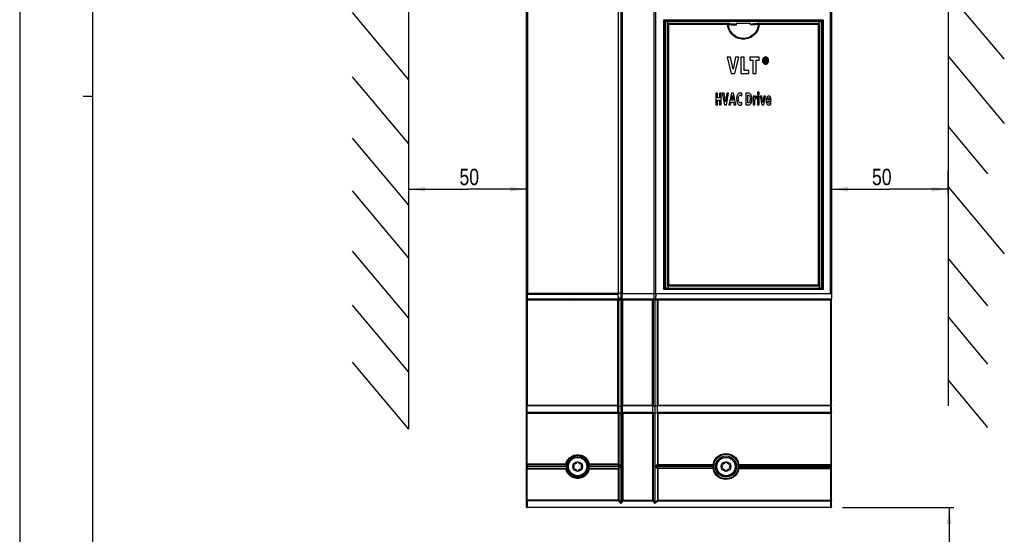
# Model space of a CAD drawing. Extents: x 0 to 841, y 0 to 594.
# Tile 2 of 31: x 0 to 210, y 204 to 313. Entities that reach past the tile are written whole.
import ezdxf

# ---------------------------------------------------------------- set-up
doc = ezdxf.new("R2010")
doc.units = 0
doc.header["$LTSCALE"] = 46.255
doc.layers.get('0').update_dxf_attribs({"linetype": 'CONTINUOUS'})
doc.styles.get("Standard").update_dxf_attribs({"font": 'txt', "width": 0.8})
doc.dimstyles.get("Standard").update_dxf_attribs({"dimtxt": 2.5, "dimasz": 2.5, "dimexe": 1.25, "dimexo": 0.625, "dimtad": 1, "dimcen": 2.5, "dimazin": 3, "dimtfac": 1, "dimtmove": 0, "dimatfit": 3})

# ---------------------------------------------------------------- blocks, each defined once
blk = doc.blocks.new('_FILLED')
at = {"color": 0, "linetype": 'BYBLOCK'}
blk.add_solid([(0, 0), (-1, 0.143), (-1, -0.143)], dxfattribs=at)
blk = doc.blocks.new('*D1')
at = {"color": 2, "linetype": 'CONTINUOUS'}
for p, q in [((175.37, 209.37), (199.1, 209.37)), ((198.1, 209.37), (198.1, 184.41)), ((198.1, 159.45), (198.1, 184.41)), ((192.41, 159.45), (199.1, 159.45))]:
    blk.add_line(p, q, dxfattribs=at)
at = {"color": 2, "linetype": 'CONTINUOUS', "xscale": 3.5, "yscale": 3.5, "zscale": 3.5}
for p, rotation in [((198.1, 209.37), 90), ((198.1, 159.45), 270)]:
    blk.add_blockref('_FILLED', p, dxfattribs=dict(at, rotation=rotation))
at = {"color": 5, "linetype": 'CONTINUOUS', "width": 0.8}
for s, p in [('AIR SPACE INLET', (202.47, 164.09)), ('100', (197.22, 186.49)), ('MIN ', (197.22, 175.29))]:
    blk.add_text(s, height=3.5, rotation=90, dxfattribs=at).set_placement(p)
blk = doc.blocks.new('*D2')
at = {"color": 2, "linetype": 'CONTINUOUS'}
for p, q in [((82.94, 276.2), (82.94, 280.68)), ((82.94, 277.2), (95.49, 277.2)), ((108.03, 277.2), (95.49, 277.2)), ((108.03, 278.9), (108.03, 276.2))]:
    blk.add_line(p, q, dxfattribs=at)
at = {"color": 2, "linetype": 'CONTINUOUS', "xscale": 3.5, "yscale": 3.5, "zscale": 3.5, "rotation": 180}
blk.add_blockref('_FILLED', (82.94, 277.2), dxfattribs=at)
at = {"color": 2, "linetype": 'CONTINUOUS', "xscale": 3.5, "yscale": 3.5, "zscale": 3.5}
blk.add_blockref('_FILLED', (108.03, 277.2), dxfattribs=at)
at = {"color": 5, "linetype": 'CONTINUOUS', "width": 0.8}
blk.add_text('50', height=3.5, dxfattribs=at).set_placement((93.73, 278.07))
blk = doc.blocks.new('*D3')
at = {"color": 2, "linetype": 'CONTINUOUS'}
for p, q in [((197.84, 281.19), (197.84, 276.2)), ((173.03, 277.71), (173.03, 276.2)), ((173.03, 277.2), (185.44, 277.2)), ((197.84, 277.2), (185.44, 277.2))]:
    blk.add_line(p, q, dxfattribs=at)
at = {"color": 2, "linetype": 'CONTINUOUS', "xscale": 3.5, "yscale": 3.5, "zscale": 3.5, "rotation": 180}
blk.add_blockref('_FILLED', (173.03, 277.2), dxfattribs=at)
at = {"color": 2, "linetype": 'CONTINUOUS', "xscale": 3.5, "yscale": 3.5, "zscale": 3.5}
blk.add_blockref('_FILLED', (197.84, 277.2), dxfattribs=at)
at = {"color": 5, "linetype": 'CONTINUOUS', "width": 0.8}
blk.add_text('50', height=3.5, dxfattribs=at).set_placement((181.65, 278.07))

msp = doc.modelspace()

# ---------------------------------------------------------------- linework, layer by layer
at = {"color": 7, "linetype": 'CONTINUOUS'}
for p, q in [((0, 594), (0, 0)), ((15.5, 583.5), (15.5, 10.5)), ((197.842, 379.982), (197.842, 231.069)), ((108.03, 209.516), (108.03, 377.866)), ((127.62, 255.046), (127.62, 377.866)), ((128.126, 377.866), (128.126, 253.866)), ((128.439, 254.916), (128.439, 377.866)), ((135.23, 253.866), (135.23, 377.866)), ((135.554, 254.916), (135.554, 377.866)), ((135.583, 254.916), (135.583, 377.866)), ((173.03, 377.866), (173.03, 254.23)), ((82.941, 226.076), (82.941, 374.988)), ((197.842, 319.182), (209.842, 304.881)), ((82.941, 300.532), (70.941, 314.833)), ((137.736, 256.282), (137.736, 312.809)), ((170.676, 312.959), (137.885, 312.959)), ((170.824, 312.809), (170.824, 256.282)), ((138.09, 312.429), (138.08, 312.373)), ((138.08, 312.373), (138.08, 256.719)), ((150.89, 312.524), (138.23, 312.524)), ((150.89, 312.524), (150.912, 312.523)), ((151.39, 312.491), (150.909, 312.523)), ((152.697, 312.547), (155.767, 312.547)), ((157.573, 312.524), (157.552, 312.523)), ((170.33, 312.524), (157.573, 312.524)), ((170.33, 312.524), (170.331, 312.524)), ((170.481, 256.719), (170.481, 312.373)), ((151.515, 305.366), (150.765, 305.366)), ((150.765, 305.366), (151.65, 301.866)), ((152.04, 302.811), (151.515, 305.366)), ((152.583, 305.366), (152.04, 302.811)), ((152.401, 301.866), (153.299, 305.366)), ((153.299, 305.366), (152.583, 305.366)), ((153.701, 305.366), (153.701, 301.866)), ((154.396, 305.366), (153.701, 305.366)), ((154.396, 302.495), (154.396, 305.366)), ((155.608, 305.366), (155.608, 304.734)), ((157.599, 305.366), (155.608, 305.366)), ((155.608, 304.734), (156.255, 304.734)), ((156.255, 304.734), (156.255, 301.866)), ((156.95, 301.866), (156.95, 304.734)), ((156.95, 304.734), (157.599, 304.734)), ((157.599, 304.734), (157.599, 305.366)), ((158.705, 305.037), (158.705, 304.205)), ((158.957, 305.037), (158.705, 305.037)), ((158.849, 304.698), (158.849, 304.897)), ((158.849, 304.897), (158.944, 304.897)), ((158.959, 304.698), (158.849, 304.698)), ((158.849, 304.205), (158.849, 304.559)), ((158.849, 304.559), (158.913, 304.559)), ((158.913, 304.559), (159.07, 304.205)), ((159.238, 304.205), (159.06, 304.566)), ((197.842, 305.526), (209.842, 291.225)), ((155.382, 302.495), (154.396, 302.495)), ((155.382, 301.866), (155.382, 302.495)), ((158.705, 304.205), (158.849, 304.205)), ((159.07, 304.205), (159.238, 304.205)), ((82.941, 286.876), (70.941, 301.177)), ((151.65, 301.866), (152.401, 301.866)), ((153.701, 301.866), (155.382, 301.866)), ((156.255, 301.866), (156.95, 301.866)), ((148.381, 297.666), (148.381, 295.166)), ((148.752, 297.666), (148.381, 297.666)), ((148.752, 296.669), (148.752, 297.666)), ((149.142, 296.669), (148.752, 296.669)), ((148.752, 295.166), (148.752, 296.205)), ((148.752, 296.205), (149.142, 296.205)), ((149.142, 297.666), (149.142, 296.669)), ((149.513, 297.666), (149.142, 297.666)), ((149.142, 296.205), (149.142, 295.166)), ((149.513, 295.166), (149.513, 297.666)), ((150.131, 297.666), (149.73, 297.666)), ((149.73, 297.666), (150.203, 295.166)), ((150.411, 295.841), (150.131, 297.666)), ((150.702, 297.666), (150.411, 295.841)), ((150.604, 295.166), (151.084, 297.666)), ((151.084, 297.666), (150.702, 297.666)), ((151.69, 297.666), (151.162, 295.166)), ((152.1, 297.666), (151.69, 297.666)), ((151.699, 296.146), (151.893, 297.186)), ((152.057, 296.146), (151.699, 296.146)), ((151.893, 297.186), (152.057, 296.146)), ((152.61, 295.166), (152.1, 297.666)), ((153.891, 297.099), (153.91, 297.587)), ((155.346, 297.666), (154.783, 297.666)), ((154.783, 297.666), (154.783, 295.166)), ((155.153, 297.228), (155.25, 297.228)), ((155.153, 295.601), (155.153, 297.228)), ((156.644, 297.033), (156.317, 297.033)), ((156.327, 296.642), (156.327, 295.166)), ((156.654, 296.695), (156.644, 297.033)), ((156.684, 295.166), (156.684, 296)), ((157.04, 297.061), (156.988, 297.061)), ((157.04, 296.537), (157.04, 297.061)), ((157.611, 297.853), (157.254, 297.853)), ((157.254, 297.853), (157.254, 297.353)), ((157.254, 297.353), (157.611, 297.353)), ((157.611, 297.033), (157.254, 297.033)), ((157.254, 297.033), (157.254, 295.166)), ((157.611, 297.353), (157.611, 297.853)), ((157.611, 295.166), (157.611, 297.033)), ((158.152, 297.033), (157.778, 297.033)), ((157.778, 297.033), (158.147, 295.166)), ((158.371, 295.699), (158.152, 297.033)), ((158.59, 297.033), (158.371, 295.699)), ((158.571, 295.166), (158.942, 297.033)), ((158.942, 297.033), (158.59, 297.033)), ((159.798, 296.256), (159.426, 296.256)), ((159.426, 295.95), (160.126, 295.95)), ((160.126, 295.95), (160.126, 296.084)), ((148.381, 295.166), (148.752, 295.166)), ((149.142, 295.166), (149.513, 295.166)), ((150.203, 295.166), (150.604, 295.166)), ((151.162, 295.166), (151.521, 295.166)), ((151.521, 295.166), (151.63, 295.724)), ((151.63, 295.724), (152.13, 295.724)), ((152.13, 295.724), (152.228, 295.166)), ((152.228, 295.166), (152.61, 295.166)), ((153.914, 295.211), (153.901, 295.734)), ((154.783, 295.166), (155.299, 295.166)), ((155.272, 295.601), (155.153, 295.601)), ((156.327, 295.166), (156.684, 295.166)), ((157.254, 295.166), (157.611, 295.166)), ((158.147, 295.166), (158.571, 295.166)), ((160.062, 295.243), (160.054, 295.67)), ((197.842, 290.571), (206.288, 280.505)), ((82.941, 273.809), (70.941, 288.11)), ((197.842, 277.729), (209.842, 263.428)), ((82.941, 262.544), (70.941, 276.846)), ((82.941, 249.703), (70.941, 264.004)), ((197.842, 262.409), (206.288, 252.344)), ((137.885, 256.133), (170.676, 256.133)), ((170.33, 256.568), (138.23, 256.568)), ((127.584, 253.892), (127.583, 254.841)), ((127.584, 253.892), (128.126, 254.124)), ((127.634, 254.963), (128.126, 255.174)), ((128.126, 255.174), (128.419, 254.894)), ((128.126, 254.124), (128.396, 253.866)), ((128.419, 254.894), (128.439, 254.916)), ((128.419, 253.866), (128.419, 254.894)), ((135.554, 254.916), (128.439, 254.916)), ((135.554, 254.916), (135.475, 253.866)), ((135.583, 254.916), (135.503, 253.866)), ((172.772, 254.916), (135.583, 254.916)), ((172.989, 254.773), (173.03, 254.23)), ((173.03, 254.23), (173.012, 253.866)), ((82.941, 238.213), (70.941, 252.514)), ((108.03, 253.866), (173.012, 253.866)), ((108.03, 253.616), (173.03, 253.616)), ((118.187, 253.866), (118.437, 253.616)), ((120.07, 253.866), (120.083, 253.616)), ((120.728, 253.616), (120.741, 253.866)), ((125.462, 253.616), (125.462, 253.866)), ((127.584, 253.892), (127.621, 253.866)), ((128.126, 253.616), (128.126, 229.524)), ((128.662, 253.866), (128.662, 253.616)), ((133.32, 253.866), (133.333, 253.616)), ((133.978, 253.616), (133.991, 253.866)), ((135.406, 210.492), (135.406, 253.616)), ((150.123, 253.616), (150.373, 253.866)), ((150.623, 253.616), (150.873, 253.866)), ((152.723, 253.616), (152.723, 253.866)), ((173.03, 209.516), (173.03, 253.866)), ((197.842, 250.019), (206.288, 239.953)), ((82.941, 226.076), (70.941, 240.377)), ((197.842, 236.501), (206.288, 226.436)), ((127.68, 231.066), (128.126, 230.914)), ((128.126, 230.914), (128.391, 231.116)), ((134.951, 229.689), (134.951, 231.133)), ((135.034, 231.063), (135.406, 230.907)), ((135.935, 231.128), (135.406, 230.907)), ((135.959, 229.689), (135.959, 231.141)), ((128.126, 229.247), (128.126, 210.482)), ((128.386, 229.647), (128.386, 229.636)), ((128.386, 229.637), (128.387, 229.604)), ((128.387, 229.604), (128.404, 229.513)), ((128.418, 229.627), (128.432, 229.635)), ((128.432, 229.635), (128.444, 229.617)), ((135.406, 229.407), (135.02, 229.569)), ((135.948, 229.633), (135.406, 229.407)), ((116.423, 218.116), (108.03, 218.116)), ((128.126, 218.116), (121.418, 218.116)), ((147.905, 218.116), (135.439, 218.116)), ((153.155, 218.116), (173.03, 218.116)), ((172.88, 209.366), (108.18, 209.366))]:
    msp.add_line(p, q, dxfattribs=at)
at = {"color": 9, "linetype": 'CONTINUOUS'}
for p, q in [((108.198, 377.866), (108.198, 255.046)), ((172.772, 254.916), (172.772, 377.866)), ((172.989, 254.773), (172.989, 377.866)), ((137.304, 255.816), (137.304, 313.276)), ((137.383, 313.227), (137.304, 313.276)), ((137.304, 313.276), (171.256, 313.276)), ((137.58, 256.214), (137.58, 312.877)), ((137.736, 312.809), (137.58, 312.877)), ((137.885, 312.959), (137.728, 313.027)), ((137.728, 313.027), (170.833, 313.027)), ((138.147, 312.752), (138.147, 312.959)), ((170.414, 312.752), (170.414, 312.959)), ((170.676, 312.959), (170.833, 313.027)), ((170.824, 312.809), (170.981, 312.877)), ((170.981, 312.877), (170.981, 256.214)), ((171.256, 313.276), (171.256, 255.816)), ((138.184, 312.515), (138.157, 312.547)), ((138.301, 312.274), (138.301, 256.818)), ((150.884, 312.274), (138.301, 312.274)), ((150.884, 312.274), (151.049, 312.287)), ((150.912, 312.523), (150.971, 312.497)), ((157.579, 312.274), (157.414, 312.287)), ((170.26, 312.274), (157.579, 312.274)), ((170.26, 256.818), (170.26, 312.274)), ((170.375, 312.514), (170.404, 312.547)), ((137.736, 256.282), (137.58, 256.214)), ((137.885, 256.133), (137.728, 256.065)), ((170.833, 256.065), (137.728, 256.065)), ((138.19, 256.576), (138.148, 256.521)), ((138.301, 256.818), (170.26, 256.818)), ((170.373, 256.575), (170.414, 256.521)), ((170.414, 256.521), (170.414, 256.133)), ((170.833, 256.065), (170.676, 256.133)), ((170.981, 256.214), (170.824, 256.282)), ((108.03, 255.046), (127.62, 255.046)), ((108.233, 253.866), (108.233, 254.841)), ((108.233, 254.841), (127.583, 254.841)), ((171.256, 255.816), (137.304, 255.816)), ((108.13, 253.616), (108.13, 231.216)), ((118.642, 253.616), (118.392, 253.866)), ((119.92, 253.866), (119.933, 253.616)), ((120.227, 253.616), (120.214, 253.866)), ((120.596, 253.866), (120.583, 253.616)), ((120.877, 253.616), (120.89, 253.866)), ((127.502, 231.219), (127.506, 253.616)), ((127.708, 231.219), (127.712, 253.616)), ((128.385, 231.219), (128.382, 253.616)), ((128.557, 231.219), (128.555, 253.616)), ((133.169, 253.866), (133.182, 253.616)), ((133.477, 253.616), (133.464, 253.866)), ((133.846, 253.866), (133.833, 253.616)), ((134.128, 253.616), (134.141, 253.866)), ((134.844, 231.219), (134.844, 253.616)), ((135.056, 231.219), (135.056, 253.616)), ((135.925, 231.219), (135.925, 253.616)), ((136.069, 231.219), (136.069, 253.616)), ((150.169, 253.866), (149.919, 253.616)), ((150.669, 253.866), (150.419, 253.616)), ((172.901, 231.219), (172.901, 253.616)), ((127.369, 231.043), (108.145, 231.043)), ((108.145, 229.689), (108.145, 231.043)), ((108.169, 231.219), (127.708, 231.219)), ((127.488, 229.689), (127.488, 231.08)), ((127.68, 229.676), (127.68, 231.066)), ((128.385, 231.219), (135.056, 231.219)), ((128.409, 229.666), (128.41, 231.135)), ((128.457, 229.689), (128.457, 231.133)), ((134.725, 231.043), (128.663, 231.043)), ((135.925, 231.219), (172.901, 231.219)), ((172.895, 231.043), (136.249, 231.043)), ((172.894, 229.689), (172.895, 231.094)), ((108.13, 229.577), (108.131, 229.512)), ((108.131, 229.512), (127.474, 229.512)), ((108.131, 218.607), (108.131, 229.512)), ((108.145, 229.689), (127.488, 229.689)), ((127.551, 229.409), (127.474, 229.512)), ((127.675, 229.401), (127.551, 229.409)), ((127.551, 229.409), (127.551, 218.607)), ((127.675, 229.401), (128.126, 229.247)), ((127.675, 229.401), (127.675, 218.607)), ((127.68, 229.676), (128.126, 229.524)), ((128.125, 229.486), (128.389, 229.687)), ((128.125, 229.3), (128.404, 229.513)), ((128.404, 229.513), (128.404, 210.928)), ((128.409, 229.651), (128.409, 229.666)), ((128.438, 229.685), (128.457, 229.689)), ((128.456, 229.671), (128.457, 229.689)), ((128.457, 229.689), (134.951, 229.689)), ((128.508, 229.512), (134.893, 229.512)), ((128.508, 229.512), (128.508, 210.928)), ((134.893, 229.512), (134.893, 210.928)), ((135.02, 229.569), (135.02, 210.928)), ((135.948, 229.633), (135.948, 218.553)), ((135.959, 229.689), (172.894, 229.689)), ((136.034, 229.512), (172.9, 229.512)), ((136.034, 229.512), (136.034, 218.553)), ((116.414, 218.607), (108.03, 218.607)), ((108.134, 218.556), (108.131, 218.607)), ((116.435, 218.477), (108.156, 218.477)), ((108.156, 218.477), (108.156, 217.755)), ((108.156, 218.301), (108.262, 218.116)), ((127.675, 218.607), (121.389, 218.607)), ((127.566, 218.477), (121.407, 218.477)), ((127.566, 218.477), (128.126, 218.156)), ((127.65, 218.428), (127.754, 218.116)), ((127.675, 218.607), (128.126, 218.349)), ((135.948, 218.553), (135.439, 218.116)), ((136.04, 218.447), (135.654, 218.116)), ((135.948, 218.553), (147.783, 218.553)), ((136.04, 218.447), (147.785, 218.447)), ((147.783, 218.553), (147.917, 218.532)), ((147.917, 218.532), (147.938, 218.529)), ((153.123, 218.529), (153.142, 218.533)), ((153.126, 219.093), (153.269, 218.553)), ((153.142, 218.533), (153.27, 218.553)), ((153.269, 218.553), (173.03, 218.553)), ((153.27, 218.553), (153.27, 218.447)), ((153.27, 218.447), (172.894, 218.447)), ((153.291, 218.288), (153.27, 218.447)), ((153.303, 218.116), (153.291, 218.288)), ((172.894, 217.785), (172.894, 218.447)), ((108.085, 217.625), (116.414, 217.625)), ((108.134, 217.676), (108.131, 217.625)), ((108.131, 210.928), (108.131, 217.625)), ((108.262, 218.116), (108.156, 217.93)), ((108.156, 217.755), (116.539, 217.755)), ((121.302, 217.755), (127.566, 217.755)), ((121.39, 217.625), (127.675, 217.625)), ((127.551, 217.625), (127.551, 210.928)), ((128.126, 218.075), (127.566, 217.755)), ((127.754, 218.116), (127.65, 217.804)), ((128.126, 217.883), (127.675, 217.625)), ((127.675, 217.625), (127.675, 210.928)), ((135.439, 218.116), (135.948, 217.679)), ((135.654, 218.116), (136.04, 217.785)), ((147.783, 217.679), (135.948, 217.679)), ((135.948, 217.679), (135.948, 210.928)), ((136.034, 217.679), (136.034, 210.928)), ((147.785, 217.785), (136.04, 217.785)), ((147.926, 217.139), (147.783, 217.679)), ((153.269, 217.679), (173.03, 217.679)), ((153.27, 217.785), (153.291, 217.944)), ((172.894, 217.785), (153.27, 217.785)), ((153.27, 217.785), (153.27, 217.679)), ((153.291, 217.944), (153.303, 218.116)), ((172.9, 210.928), (172.9, 217.679)), ((151.083, 215.397), (150.526, 215.341)), ((127.56, 210.822), (108.145, 210.822)), ((108.145, 210.822), (108.145, 209.41)), ((127.56, 210.822), (128.151, 210.238)), ((127.675, 210.928), (128.126, 210.481)), ((128.404, 210.928), (128.126, 210.482)), ((128.516, 210.822), (128.151, 210.238)), ((128.404, 210.928), (135.02, 210.928)), ((128.516, 210.822), (134.899, 210.822)), ((134.899, 210.822), (135.392, 210.266)), ((135.02, 210.928), (135.406, 210.492)), ((136.04, 210.822), (135.392, 210.266)), ((135.948, 210.928), (135.405, 210.462)), ((135.948, 210.928), (173.03, 210.928)), ((136.04, 210.822), (172.894, 210.822)), ((172.895, 209.41), (172.894, 210.822)), ((172.895, 209.41), (108.145, 209.41))]:
    msp.add_line(p, q, dxfattribs=at)
at = {"color": 2, "linetype": 'CONTINUOUS'}
msp.add_line((13.5, 297), (15.5, 297), dxfattribs=at)
at = {"color": 9, "linetype": 'CONTINUOUS'}
for points in [[(137.58, 312.877), (137.561, 312.896), (137.531, 312.934), (137.491, 312.99), (137.444, 313.059), (137.396, 313.131), (137.354, 313.197), (137.322, 313.248), (137.304, 313.276)], [(137.728, 313.027), (137.702, 313.038), (137.657, 313.063), (137.596, 313.098), (137.524, 313.141), (137.45, 313.186), (137.383, 313.227)], [(137.728, 313.027), (137.654, 313.006), (137.6, 312.952), (137.58, 312.877)], [(138.157, 312.547), (138.142, 312.647), (138.147, 312.752)], [(170.404, 312.547), (170.418, 312.647), (170.414, 312.752)], [(170.833, 313.027), (170.859, 313.039), (170.898, 313.06), (170.94, 313.084), (170.981, 313.108), (171.023, 313.132), (171.066, 313.158), (171.111, 313.186), (171.158, 313.215), (171.256, 313.276)], [(170.981, 312.877), (170.961, 312.952), (170.906, 313.006), (170.833, 313.027)], [(170.981, 312.877), (171, 312.896), (171.026, 312.93), (171.054, 312.968), (171.081, 313.006), (171.108, 313.046), (171.136, 313.088), (171.165, 313.132), (171.195, 313.178), (171.225, 313.226), (171.256, 313.276)], [(138.08, 312.373), (138.08, 312.373), (138.083, 312.37), (138.091, 312.365), (138.103, 312.359), (138.118, 312.352), (138.137, 312.343), (138.159, 312.333), (138.186, 312.322), (138.217, 312.308), (138.256, 312.292), (138.301, 312.274)], [(138.23, 312.524), (138.229, 312.524), (138.227, 312.521), (138.226, 312.513), (138.227, 312.502), (138.23, 312.487), (138.234, 312.469), (138.24, 312.447), (138.248, 312.422), (138.257, 312.393), (138.269, 312.36), (138.283, 312.32), (138.301, 312.274)], [(150.884, 312.274), (150.885, 312.374), (150.886, 312.458), (150.888, 312.511), (150.89, 312.524)], [(157.579, 312.274), (157.46, 311.609), (157.212, 310.978), (156.845, 310.411), (156.376, 309.93), (155.826, 309.554), (155.214, 309.295), (154.565, 309.163), (153.904, 309.163), (153.255, 309.294), (152.643, 309.551), (152.091, 309.927), (151.622, 310.407), (151.254, 310.973), (151.005, 311.605), (150.884, 312.274)], [(150.971, 312.497), (151.029, 312.411), (151.049, 312.287)], [(157.414, 312.287), (157.311, 311.693), (157.1, 311.125), (156.789, 310.608), (156.39, 310.16), (155.918, 309.797), (155.388, 309.528), (154.821, 309.364), (154.234, 309.308), (153.646, 309.363), (153.079, 309.527), (152.549, 309.795), (152.076, 310.158), (151.677, 310.605), (151.365, 311.121), (151.153, 311.689), (151.049, 312.287)], [(151.049, 312.287), (151.333, 312.267), (151.602, 312.251), (151.859, 312.238), (152.102, 312.226), (152.328, 312.217), (152.539, 312.21), (152.734, 312.204)], [(157.414, 312.287), (157.086, 312.264), (156.774, 312.246), (156.478, 312.232), (156.203, 312.22), (155.955, 312.211), (155.73, 312.204)], [(157.414, 312.287), (157.434, 312.411), (157.493, 312.497), (157.552, 312.523)], [(157.579, 312.274), (157.579, 312.374), (157.577, 312.458), (157.575, 312.511), (157.573, 312.524)], [(170.331, 312.524), (170.332, 312.524), (170.334, 312.521), (170.335, 312.515), (170.334, 312.505), (170.332, 312.491), (170.327, 312.472), (170.321, 312.447), (170.311, 312.414), (170.298, 312.375), (170.281, 312.328), (170.26, 312.274)], [(170.481, 312.373), (170.481, 312.373), (170.478, 312.37), (170.472, 312.367), (170.461, 312.361), (170.446, 312.353), (170.424, 312.343), (170.395, 312.33), (170.358, 312.314), (170.313, 312.296), (170.26, 312.274)], [(137.58, 256.214), (137.572, 256.208), (137.56, 256.194), (137.543, 256.174), (137.523, 256.146), (137.499, 256.112), (137.47, 256.072), (137.439, 256.025), (137.404, 255.973), (137.37, 255.919), (137.336, 255.866), (137.304, 255.816)], [(137.728, 256.065), (137.717, 256.06), (137.7, 256.052), (137.676, 256.039), (137.645, 256.022), (137.608, 256.001), (137.565, 255.975), (137.516, 255.946), (137.462, 255.914), (137.408, 255.88), (137.354, 255.847), (137.304, 255.816)], [(137.58, 256.214), (137.6, 256.14), (137.654, 256.085), (137.728, 256.065)], [(138.08, 256.718), (138.08, 256.719), (138.082, 256.721), (138.088, 256.725), (138.098, 256.73), (138.112, 256.737), (138.128, 256.745), (138.147, 256.753), (138.169, 256.763), (138.195, 256.774), (138.224, 256.786), (138.26, 256.801), (138.301, 256.818)], [(138.148, 256.521), (138.144, 256.392), (138.147, 256.261), (138.147, 256.133)], [(138.23, 256.568), (138.229, 256.568), (138.227, 256.57), (138.226, 256.576), (138.227, 256.586), (138.229, 256.599), (138.232, 256.615), (138.237, 256.635), (138.244, 256.656), (138.251, 256.681), (138.26, 256.708), (138.271, 256.739), (138.285, 256.776), (138.301, 256.818)], [(170.26, 256.818), (170.292, 256.805), (170.323, 256.792), (170.352, 256.78), (170.379, 256.768), (170.404, 256.758), (170.425, 256.748), (170.443, 256.74), (170.457, 256.733), (170.469, 256.727), (170.477, 256.722), (170.481, 256.719), (170.481, 256.718)], [(170.26, 256.818), (170.272, 256.785), (170.284, 256.754), (170.295, 256.723), (170.305, 256.694), (170.314, 256.667), (170.321, 256.644), (170.327, 256.623), (170.331, 256.605), (170.333, 256.59), (170.335, 256.579), (170.334, 256.571), (170.332, 256.568), (170.331, 256.568)], [(170.981, 256.214), (170.961, 256.14), (170.906, 256.085), (170.833, 256.065)], [(171.112, 255.905), (171.069, 255.932), (171.028, 255.956), (170.992, 255.978), (170.96, 255.996), (170.933, 256.012), (170.909, 256.026), (170.889, 256.037), (170.872, 256.046), (170.858, 256.053), (170.848, 256.058), (170.839, 256.062), (170.833, 256.065)], [(171.256, 255.816), (171.225, 255.865), (171.195, 255.913), (171.165, 255.959), (171.137, 256.002), (171.111, 256.041), (171.088, 256.076), (171.067, 256.105), (171.049, 256.131), (171.034, 256.152), (171.02, 256.17), (171.009, 256.185), (170.999, 256.196), (170.992, 256.204), (170.986, 256.21), (170.981, 256.214)], [(108.233, 254.841), (108.129, 254.88), (108.056, 254.953), (108.03, 255.046)], [(108.198, 255.046), (108.202, 254.967), (108.214, 254.897), (108.233, 254.841)], [(171.256, 255.816), (171.207, 255.847), (171.112, 255.905)], [(108.13, 231.216), (108.112, 231.207), (108.094, 231.195), (108.078, 231.18), (108.064, 231.162), (108.051, 231.141), (108.041, 231.117), (108.033, 231.087), (108.03, 231.054)], [(108.13, 231.045), (108.112, 231.045), (108.094, 231.046), (108.078, 231.047), (108.064, 231.048), (108.051, 231.049), (108.041, 231.05), (108.033, 231.052), (108.03, 231.054)], [(108.169, 231.219), (108.15, 231.219), (108.13, 231.216)], [(108.13, 231.216), (108.136, 231.154), (108.136, 231.096), (108.13, 231.045)], [(108.145, 231.043), (108.138, 231.044), (108.13, 231.045)], [(108.169, 231.219), (108.167, 231.155), (108.158, 231.094), (108.145, 231.043)], [(127.369, 231.043), (127.398, 231.06), (127.423, 231.079), (127.444, 231.098), (127.462, 231.118), (127.478, 231.139), (127.49, 231.162), (127.499, 231.189), (127.502, 231.219)], [(127.684, 231.065), (127.696, 231.11), (127.705, 231.161), (127.708, 231.219)], [(128.391, 231.116), (128.386, 231.166), (128.385, 231.219)], [(128.663, 231.043), (128.643, 231.058), (128.625, 231.074), (128.608, 231.091), (128.593, 231.111), (128.579, 231.134), (128.568, 231.159), (128.56, 231.188), (128.557, 231.219)], [(134.725, 231.043), (134.749, 231.059), (134.769, 231.075), (134.787, 231.092), (134.802, 231.109), (134.815, 231.127), (134.826, 231.147), (134.835, 231.168), (134.842, 231.193), (134.844, 231.219)], [(135.034, 231.063), (135.045, 231.109), (135.053, 231.161), (135.056, 231.219)], [(135.935, 231.128), (135.93, 231.156), (135.926, 231.186), (135.925, 231.219)], [(136.249, 231.043), (136.217, 231.056), (136.189, 231.071), (136.165, 231.085), (136.144, 231.1), (136.126, 231.114), (136.112, 231.128), (136.099, 231.142), (136.089, 231.156), (136.081, 231.17), (136.075, 231.185), (136.07, 231.201), (136.069, 231.219)], [(172.895, 231.094), (172.896, 231.155), (172.901, 231.219)], [(172.895, 231.043), (172.936, 231.045), (172.973, 231.049)], [(172.901, 231.219), (172.941, 231.206), (172.976, 231.179), (173.003, 231.142), (173.022, 231.099), (173.03, 231.054)], [(172.973, 231.049), (173.022, 231.057), (173.03, 231.054)], [(108.03, 229.554), (108.032, 229.573), (108.036, 229.591), (108.043, 229.61), (108.054, 229.628), (108.069, 229.646), (108.088, 229.663), (108.109, 229.676), (108.145, 229.689)], [(108.03, 229.554), (108.032, 229.548), (108.036, 229.542), (108.043, 229.536), (108.054, 229.531), (108.069, 229.525), (108.088, 229.52), (108.109, 229.516), (108.131, 229.513)], [(108.145, 229.689), (108.136, 229.637), (108.13, 229.577)], [(127.474, 229.512), (127.474, 229.554), (127.477, 229.599), (127.481, 229.645), (127.488, 229.689)], [(127.474, 229.512), (127.531, 229.556), (127.588, 229.595), (127.64, 229.628)], [(127.488, 229.689), (127.542, 229.69), (127.595, 229.683), (127.645, 229.667)], [(127.551, 229.409), (127.58, 229.475), (127.595, 229.511), (127.611, 229.548), (127.626, 229.588), (127.639, 229.628)], [(127.64, 229.628), (127.639, 229.651), (127.645, 229.667)], [(127.667, 229.623), (127.658, 229.625), (127.649, 229.626), (127.639, 229.628)], [(127.645, 229.667), (127.663, 229.672), (127.68, 229.676)], [(127.668, 229.646), (127.661, 229.654), (127.653, 229.661), (127.645, 229.667)], [(127.668, 229.646), (127.666, 229.636), (127.667, 229.623)], [(127.667, 229.623), (127.672, 229.585), (127.675, 229.55), (127.676, 229.516), (127.677, 229.485), (127.676, 229.455), (127.676, 229.428), (127.675, 229.401)], [(127.68, 229.676), (127.674, 229.662), (127.668, 229.646)], [(128.404, 229.622), (128.407, 229.637), (128.409, 229.651)], [(128.409, 229.666), (128.421, 229.677), (128.438, 229.685)], [(128.447, 229.61), (128.451, 229.635), (128.454, 229.653), (128.456, 229.671)], [(172.894, 229.689), (172.914, 229.686), (172.933, 229.681), (172.951, 229.673), (172.97, 229.663), (172.987, 229.649), (173.004, 229.631), (173.017, 229.609), (173.027, 229.583), (173.03, 229.554)], [(172.894, 229.689), (172.898, 229.637), (172.9, 229.577), (172.9, 218.553)], [(172.9, 229.512), (172.921, 229.514), (172.942, 229.516), (172.962, 229.519), (172.981, 229.523), (173, 229.528), (173.015, 229.535), (173.026, 229.544), (173.03, 229.554)], [(116.414, 218.607), (116.568, 219.106), (116.824, 219.568), (117.174, 219.97), (117.604, 220.293), (118.097, 220.519), (118.629, 220.635), (119.174, 220.635), (119.705, 220.519), (120.196, 220.295), (120.626, 219.974), (120.977, 219.573), (121.234, 219.11), (121.389, 218.607)], [(116.602, 218.577), (116.746, 219.046), (116.986, 219.481), (117.314, 219.859), (117.719, 220.163), (118.181, 220.376), (118.681, 220.486), (119.194, 220.487), (119.693, 220.378), (120.155, 220.167), (120.559, 219.865), (120.889, 219.488), (121.132, 219.052), (121.278, 218.578)], [(147.783, 218.553), (147.926, 219.093), (148.175, 219.593), (148.518, 220.034), (148.944, 220.397), (149.434, 220.667), (149.969, 220.834), (150.526, 220.891)], [(150.526, 220.891), (151.083, 220.835), (151.618, 220.668), (152.108, 220.397), (152.533, 220.034), (152.878, 219.594), (153.126, 219.093)], [(108.156, 218.477), (108.092, 218.5), (108.047, 218.547), (108.03, 218.607)], [(108.156, 218.301), (108.091, 218.325), (108.047, 218.372), (108.03, 218.431)], [(108.156, 218.477), (108.142, 218.51), (108.134, 218.556)], [(116.414, 218.607), (116.479, 218.594), (116.54, 218.583), (116.583, 218.578), (116.602, 218.577)], [(116.435, 218.477), (116.424, 218.511), (116.417, 218.557), (116.414, 218.607)], [(116.435, 218.477), (116.425, 218.356), (116.421, 218.236), (116.423, 218.116)], [(116.602, 218.577), (116.569, 218.519), (116.509, 218.482), (116.435, 218.477)], [(116.602, 218.577), (116.593, 218.454), (116.591, 218.331), (116.595, 218.209)], [(121.278, 218.578), (121.294, 218.584), (121.333, 218.594), (121.39, 218.607)], [(121.407, 218.477), (121.348, 218.493), (121.302, 218.529), (121.278, 218.578)], [(121.283, 218.188), (121.288, 218.319), (121.287, 218.449), (121.278, 218.578)], [(121.39, 218.607), (121.392, 218.555), (121.398, 218.51), (121.407, 218.477)], [(121.418, 218.116), (121.42, 218.237), (121.416, 218.357), (121.407, 218.477)], [(127.551, 218.607), (127.552, 218.572), (127.555, 218.537), (127.559, 218.504), (127.566, 218.477)], [(127.675, 218.607), (127.648, 218.551), (127.609, 218.505), (127.566, 218.477)], [(127.76, 218.558), (127.732, 218.503), (127.694, 218.457), (127.65, 218.428)], [(135.948, 218.553), (135.986, 218.493), (136.04, 218.447)], [(136.034, 218.553), (136.036, 218.495), (136.04, 218.447)], [(147.785, 218.447), (147.763, 218.278), (147.752, 218.116)], [(147.785, 218.447), (147.784, 218.478), (147.783, 218.515), (147.783, 218.553)], [(147.938, 218.529), (147.912, 218.482), (147.857, 218.452), (147.785, 218.447)], [(153.27, 218.447), (153.201, 218.454), (153.147, 218.484), (153.123, 218.529)], [(172.894, 218.447), (172.963, 218.464), (173.013, 218.503), (173.03, 218.553)], [(172.894, 218.447), (172.897, 218.475), (172.9, 218.511), (172.9, 218.553)], [(108.156, 217.93), (108.091, 217.907), (108.047, 217.86), (108.03, 217.8)], [(108.156, 217.755), (108.092, 217.731), (108.047, 217.685), (108.03, 217.625)], [(108.03, 217.625), (108.036, 217.625), (108.085, 217.625)], [(108.156, 217.755), (108.142, 217.721), (108.134, 217.676)], [(121.39, 217.625), (121.235, 217.124), (120.978, 216.661), (120.628, 216.26), (120.198, 215.938), (119.708, 215.713), (119.177, 215.597), (118.632, 215.596), (118.099, 215.712), (117.606, 215.938), (117.176, 216.26), (116.825, 216.662), (116.569, 217.124), (116.414, 217.625)], [(121.298, 217.774), (121.17, 217.275), (120.935, 216.812), (120.603, 216.408), (120.187, 216.084), (119.707, 215.858), (119.185, 215.744), (118.65, 215.749), (118.13, 215.873), (117.653, 216.109), (117.244, 216.441), (116.92, 216.851), (116.694, 217.317), (116.575, 217.817)], [(127.566, 217.755), (127.56, 217.734), (127.556, 217.706), (127.552, 217.669), (127.551, 217.625)], [(127.675, 217.625), (127.648, 217.68), (127.609, 217.726), (127.566, 217.755)], [(127.76, 217.674), (127.732, 217.729), (127.694, 217.775), (127.65, 217.804)], [(136.04, 217.785), (135.986, 217.739), (135.948, 217.679)], [(136.04, 217.785), (136.036, 217.736), (136.034, 217.679)], [(147.752, 218.116), (147.763, 217.953), (147.785, 217.785)], [(147.783, 217.679), (147.783, 217.718), (147.784, 217.754), (147.785, 217.785)], [(147.938, 217.702), (147.917, 217.699), (147.783, 217.679)], [(147.785, 217.785), (147.857, 217.779), (147.912, 217.749), (147.938, 217.702)], [(150.526, 215.341), (149.97, 215.397), (149.435, 215.564), (148.944, 215.835), (148.519, 216.198), (148.175, 216.639), (147.926, 217.139)], [(153.269, 217.679), (153.126, 217.139), (152.878, 216.638), (152.534, 216.198), (152.108, 215.835), (151.618, 215.564), (151.083, 215.397)], [(153.123, 217.702), (153.147, 217.748), (153.201, 217.778), (153.27, 217.785)], [(153.27, 217.679), (153.142, 217.699), (153.123, 217.702)], [(172.894, 217.785), (172.963, 217.767), (173.013, 217.729), (173.03, 217.679)], [(172.9, 217.679), (172.9, 217.714), (172.898, 217.751), (172.894, 217.785)], [(108.145, 210.822), (108.086, 210.843), (108.045, 210.881), (108.03, 210.928)], [(127.675, 210.928), (108.095, 210.928), (108.063, 210.928), (108.04, 210.928), (108.03, 210.928)], [(108.145, 210.822), (108.138, 210.853), (108.133, 210.889), (108.131, 210.928)], [(127.551, 210.928), (127.552, 210.892), (127.555, 210.856), (127.56, 210.822)], [(127.675, 210.928), (127.643, 210.885), (127.603, 210.848), (127.56, 210.822)], [(128.516, 210.822), (128.468, 210.848), (128.429, 210.885), (128.404, 210.928)], [(128.508, 210.928), (128.509, 210.892), (128.512, 210.856), (128.516, 210.822)], [(134.893, 210.928), (134.894, 210.892), (134.896, 210.856), (134.899, 210.822)], [(135.02, 210.928), (134.988, 210.885), (134.946, 210.848), (134.899, 210.822)], [(136.04, 210.822), (136.003, 210.85), (135.971, 210.887), (135.948, 210.928)], [(136.034, 210.928), (136.035, 210.892), (136.037, 210.856), (136.04, 210.822)], [(172.894, 210.822), (172.898, 210.853), (172.9, 210.889), (172.9, 210.928)], [(173.03, 210.928), (173.013, 210.878), (172.963, 210.839), (172.894, 210.822)], [(108.069, 209.443), (108.041, 209.475), (108.03, 209.516)], [(108.145, 209.41), (108.105, 209.421), (108.069, 209.443)], [(108.18, 209.366), (108.167, 209.371), (108.155, 209.386), (108.145, 209.41)], [(172.88, 209.366), (172.886, 209.371), (172.89, 209.386), (172.895, 209.41)], [(173.03, 209.516), (173.026, 209.49), (173.011, 209.463), (172.984, 209.439), (172.945, 209.419), (172.895, 209.41)]]:
    msp.add_lwpolyline(points, dxfattribs=at)
at = {"color": 7, "linetype": 'CONTINUOUS'}
for points in [[(137.885, 312.959), (137.828, 312.948), (137.78, 312.915), (137.748, 312.866), (137.736, 312.809)], [(170.824, 312.809), (170.813, 312.866), (170.781, 312.915), (170.733, 312.947), (170.676, 312.959)], [(138.23, 312.524), (138.177, 312.514), (138.123, 312.479), (138.09, 312.429)], [(151.39, 312.491), (152.114, 312.455), (152.206, 312.445), (152.288, 312.432), (152.363, 312.416), (152.43, 312.398), (152.493, 312.378), (152.55, 312.355), (152.602, 312.331), (152.647, 312.305), (152.686, 312.276), (152.716, 312.242), (152.734, 312.204)], [(152.697, 312.547), (152.701, 312.432), (152.714, 312.317), (152.734, 312.204)], [(155.73, 312.204), (155.751, 312.317), (155.763, 312.432), (155.767, 312.547)], [(155.73, 312.204), (155.75, 312.246), (155.786, 312.282), (155.831, 312.313), (155.883, 312.341), (155.943, 312.367), (156.009, 312.39), (156.08, 312.411), (156.159, 312.429), (156.246, 312.444), (156.343, 312.454), (156.395, 312.457)], [(157.555, 312.523), (157.074, 312.491), (156.395, 312.458)], [(170.481, 312.373), (170.481, 312.387), (170.46, 312.45), (170.414, 312.498), (170.353, 312.522), (170.33, 312.524)], [(158.494, 305.167), (158.391, 305.013), (158.326, 304.835), (158.301, 304.616)], [(158.301, 304.616), (158.326, 304.4), (158.39, 304.222), (158.493, 304.068)], [(158.489, 304.616), (158.508, 304.793), (158.555, 304.931), (158.625, 305.042)], [(158.625, 304.19), (158.555, 304.301), (158.508, 304.439), (158.489, 304.616)], [(158.957, 305.389), (158.785, 305.365), (158.636, 305.294), (158.494, 305.167)], [(158.625, 305.042), (158.724, 305.135), (158.832, 305.187), (158.957, 305.205)], [(158.944, 304.897), (158.977, 304.895), (159.008, 304.89), (159.036, 304.882)], [(159.424, 305.167), (159.284, 305.293), (159.133, 305.364), (158.957, 305.389)], [(158.957, 305.205), (159.084, 305.187), (159.191, 305.135), (159.291, 305.041)], [(159.157, 304.983), (159.109, 305.011), (159.043, 305.03), (158.957, 305.037)], [(159.05, 304.718), (159.027, 304.707), (158.997, 304.7), (158.959, 304.698)], [(159.036, 304.882), (159.06, 304.867), (159.075, 304.843), (159.081, 304.805)], [(159.081, 304.805), (159.077, 304.763), (159.066, 304.735), (159.05, 304.718)], [(159.06, 304.566), (159.105, 304.577), (159.143, 304.597), (159.177, 304.626)], [(159.225, 304.787), (159.217, 304.879), (159.192, 304.942), (159.157, 304.983)], [(159.177, 304.626), (159.202, 304.662), (159.219, 304.714), (159.225, 304.787)], [(159.291, 305.041), (159.361, 304.93), (159.406, 304.792), (159.424, 304.615)], [(159.424, 304.615), (159.406, 304.438), (159.36, 304.301), (159.291, 304.191)], [(159.612, 304.616), (159.588, 304.834), (159.525, 305.012), (159.424, 305.167)], [(159.425, 304.069), (159.526, 304.223), (159.589, 304.401), (159.612, 304.616)], [(158.493, 304.068), (158.635, 303.939), (158.785, 303.868), (158.957, 303.844)], [(158.957, 304.025), (158.832, 304.043), (158.725, 304.096), (158.625, 304.19)], [(159.291, 304.191), (159.191, 304.096), (159.083, 304.044), (158.957, 304.025)], [(158.957, 303.844), (159.133, 303.869), (159.284, 303.94), (159.425, 304.069)], [(152.845, 297.019), (152.81, 296.853), (152.786, 296.657), (152.778, 296.427)], [(152.778, 296.427), (152.807, 296.02), (152.88, 295.71), (152.984, 295.477)], [(153.016, 297.412), (152.954, 297.31), (152.896, 297.18), (152.845, 297.019)], [(153.491, 297.71), (153.379, 297.696), (153.265, 297.649), (153.145, 297.559), (153.016, 297.412)], [(153.159, 296.418), (153.173, 296.678), (153.212, 296.876), (153.27, 297.025)], [(153.278, 295.826), (153.218, 295.975), (153.176, 296.169), (153.159, 296.418)], [(153.27, 297.025), (153.337, 297.128), (153.407, 297.193), (153.483, 297.228), (153.568, 297.241)], [(153.651, 297.699), (153.603, 297.705), (153.55, 297.708), (153.491, 297.71)], [(153.568, 297.241), (153.654, 297.235), (153.721, 297.218), (153.773, 297.192)], [(153.769, 297.666), (153.732, 297.68), (153.693, 297.691), (153.651, 297.699)], [(153.91, 297.587), (153.877, 297.611), (153.831, 297.637), (153.769, 297.666)], [(153.773, 297.192), (153.822, 297.158), (153.862, 297.128), (153.891, 297.099)], [(155.25, 297.228), (155.362, 297.211), (155.453, 297.16), (155.534, 297.069), (155.602, 296.923), (155.65, 296.704), (155.667, 296.392)], [(155.837, 297.386), (155.714, 297.522), (155.595, 297.605), (155.475, 297.651), (155.346, 297.666)], [(155.667, 296.392), (155.655, 296.162), (155.622, 295.978), (155.573, 295.83)], [(155.83, 295.458), (155.941, 295.661), (156.022, 295.962), (156.054, 296.394)], [(156.054, 296.394), (156.036, 296.763), (155.988, 297.041), (155.919, 297.243), (155.837, 297.386)], [(156.317, 297.033), (156.322, 296.929), (156.326, 296.799), (156.327, 296.642)], [(156.714, 296.841), (156.675, 296.743), (156.654, 296.695)], [(156.684, 296), (156.685, 296.069), (156.689, 296.137), (156.694, 296.205)], [(156.694, 296.205), (156.702, 296.269), (156.713, 296.328), (156.726, 296.383)], [(156.774, 296.956), (156.753, 296.922), (156.733, 296.884), (156.714, 296.841)], [(156.726, 296.383), (156.745, 296.437), (156.769, 296.48), (156.796, 296.514)], [(156.862, 297.035), (156.83, 297.014), (156.8, 296.988), (156.774, 296.956)], [(156.796, 296.514), (156.829, 296.539), (156.868, 296.554), (156.92, 296.56)], [(156.988, 297.061), (156.938, 297.057), (156.896, 297.048), (156.862, 297.035)], [(156.92, 296.56), (156.963, 296.557), (157.003, 296.55), (157.04, 296.537)], [(159.221, 296.774), (159.15, 296.593), (159.103, 296.372), (159.085, 296.105)], [(159.085, 296.105), (159.105, 295.813), (159.156, 295.584), (159.23, 295.408)], [(159.611, 297.06), (159.496, 297.041), (159.397, 296.992), (159.305, 296.908), (159.221, 296.774)], [(159.426, 296.256), (159.427, 296.286), (159.429, 296.325), (159.432, 296.375)], [(159.498, 295.654), (159.46, 295.738), (159.435, 295.835), (159.426, 295.95)], [(159.432, 296.375), (159.436, 296.422), (159.443, 296.473), (159.453, 296.525)], [(159.453, 296.525), (159.467, 296.578), (159.486, 296.623), (159.507, 296.661)], [(159.507, 296.661), (159.534, 296.69), (159.568, 296.708), (159.611, 296.714)], [(159.741, 297.045), (159.687, 297.054), (159.644, 297.059), (159.611, 297.06)], [(159.611, 296.714), (159.661, 296.706), (159.701, 296.682), (159.734, 296.641), (159.761, 296.575)], [(159.912, 296.94), (159.849, 296.994), (159.792, 297.028), (159.741, 297.045)], [(159.761, 296.575), (159.781, 296.485), (159.794, 296.379), (159.798, 296.256)], [(160.062, 296.651), (160.014, 296.782), (159.963, 296.876), (159.912, 296.94)], [(160.126, 296.084), (160.117, 296.322), (160.095, 296.508), (160.062, 296.651)], [(152.984, 295.477), (153.107, 295.308), (153.234, 295.204), (153.366, 295.146), (153.517, 295.126)], [(153.575, 295.603), (153.496, 295.615), (153.422, 295.651), (153.35, 295.718), (153.278, 295.826)], [(153.517, 295.126), (153.618, 295.13), (153.701, 295.141), (153.769, 295.157)], [(153.794, 295.659), (153.738, 295.63), (153.666, 295.611), (153.575, 295.603)], [(153.769, 295.157), (153.831, 295.177), (153.879, 295.194), (153.914, 295.211)], [(153.901, 295.734), (153.879, 295.717), (153.844, 295.692), (153.794, 295.659)], [(155.573, 295.83), (155.513, 295.724), (155.445, 295.657), (155.367, 295.617), (155.272, 295.601)], [(155.299, 295.166), (155.444, 295.183), (155.575, 295.232), (155.703, 295.32), (155.83, 295.458)], [(159.23, 295.408), (159.317, 295.288), (159.416, 295.209), (159.536, 295.16), (159.687, 295.141)], [(159.72, 295.522), (159.627, 295.539), (159.556, 295.581), (159.498, 295.654)], [(159.687, 295.141), (159.812, 295.152), (159.936, 295.185), (160.062, 295.243)], [(159.813, 295.534), (159.782, 295.527), (159.751, 295.523), (159.72, 295.522)], [(159.903, 295.568), (159.875, 295.555), (159.845, 295.543), (159.813, 295.534)], [(160.054, 295.67), (160.01, 295.635), (159.96, 295.602), (159.903, 295.568)], [(137.736, 256.282), (137.748, 256.226), (137.78, 256.177), (137.828, 256.144), (137.885, 256.133)], [(138.08, 256.718), (138.089, 256.666), (138.121, 256.615)], [(138.121, 256.615), (138.174, 256.579), (138.23, 256.568)], [(170.33, 256.568), (170.38, 256.576), (170.429, 256.604), (170.462, 256.644)], [(170.462, 256.644), (170.478, 256.689), (170.481, 256.718)], [(170.676, 256.133), (170.733, 256.144), (170.781, 256.177), (170.813, 256.226), (170.824, 256.282)], [(127.634, 254.963), (127.606, 254.916), (127.589, 254.875), (127.583, 254.841)], [(127.62, 255.046), (127.624, 255.005), (127.634, 254.963)], [(172.989, 254.773), (172.966, 254.835), (172.916, 254.88), (172.849, 254.907), (172.772, 254.916)], [(127.488, 231.08), (127.429, 231.06), (127.369, 231.043)], [(127.488, 231.08), (127.522, 231.088), (127.559, 231.089), (127.599, 231.086), (127.64, 231.078), (127.68, 231.066)], [(128.41, 231.135), (128.4, 231.124), (128.391, 231.116)], [(128.41, 231.135), (128.423, 231.143), (128.439, 231.142), (128.457, 231.133)], [(128.663, 231.043), (128.59, 231.067), (128.52, 231.096), (128.457, 231.133)], [(134.951, 231.133), (134.879, 231.097), (134.803, 231.068), (134.725, 231.043)], [(135.034, 231.063), (135.007, 231.078), (134.979, 231.102), (134.951, 231.133)], [(135.959, 231.141), (135.947, 231.134), (135.935, 231.128)], [(136.249, 231.043), (136.138, 231.069), (136.041, 231.1), (135.959, 231.141)], [(128.125, 229.3), (128.122, 229.367), (128.122, 229.429), (128.125, 229.486)], [(128.126, 229.524), (128.126, 229.511), (128.125, 229.499), (128.125, 229.486)], [(128.125, 229.3), (128.125, 229.282), (128.126, 229.265), (128.126, 229.247)], [(128.389, 229.687), (128.386, 229.657), (128.386, 229.646)], [(128.386, 229.646), (128.387, 229.633), (128.393, 229.619), (128.404, 229.622)], [(128.418, 229.627), (128.41, 229.625), (128.404, 229.622)], [(128.508, 229.512), (128.47, 229.564), (128.444, 229.617)], [(134.968, 229.608), (134.93, 229.559), (134.893, 229.512)], [(134.951, 229.689), (134.955, 229.652), (134.968, 229.608)], [(134.968, 229.608), (134.986, 229.591), (135.003, 229.578), (135.02, 229.569)], [(135.948, 229.633), (135.956, 229.663), (135.959, 229.689)], [(136.034, 229.512), (135.986, 229.576), (135.948, 229.633)], [(116.539, 217.755), (116.498, 217.719), (116.455, 217.674), (116.414, 217.625)], [(116.595, 218.209), (116.583, 218.18), (116.556, 218.154), (116.518, 218.134), (116.471, 218.12), (116.423, 218.116)], [(116.539, 217.755), (116.559, 217.774), (116.571, 217.795), (116.575, 217.817)], [(116.575, 217.817), (116.574, 217.917), (116.577, 218.017), (116.584, 218.116)], [(116.595, 218.209), (116.589, 218.163), (116.584, 218.116)], [(121.418, 218.116), (121.37, 218.121), (121.327, 218.135), (121.296, 218.158), (121.283, 218.188)], [(121.291, 218.116), (121.287, 218.152), (121.283, 218.188)], [(121.291, 218.116), (121.299, 218.002), (121.301, 217.888), (121.298, 217.774)], [(121.298, 217.774), (121.299, 217.767), (121.3, 217.761), (121.302, 217.755)], [(121.302, 217.755), (121.322, 217.719), (121.352, 217.674), (121.39, 217.625)], [(128.126, 210.482), (128.13, 210.391), (128.139, 210.309), (128.151, 210.238)], [(135.392, 210.266), (135.395, 210.324), (135.399, 210.389), (135.405, 210.462)], [(135.406, 210.492), (135.406, 210.482), (135.406, 210.472), (135.405, 210.462)]]:
    msp.add_lwpolyline(points, dxfattribs=at)
for centre, radius in [((118.905, 218.116), 2.25), ((150.53, 218.116), 2.625), ((150.53, 218.116), 2.25), ((118.905, 218.116), 2), ((118.905, 218.116), 1.025), ((118.905, 218.116), 0.988), ((150.53, 218.116), 2), ((150.53, 218.116), 1.025), ((150.53, 218.116), 0.988)]:
    msp.add_circle(centre, radius, dxfattribs=at)
at = {"color": 9, "linetype": 'CONTINUOUS'}
for centre in [(118.905, 218.116), (150.53, 218.116)]:
    msp.add_circle(centre, 1.949, dxfattribs=at)
at = {"color": 7, "linetype": 'CONTINUOUS'}
for centre, radius, start, end in [((118.221, 218.511), 0.198, 73.63362, 226.36638), ((117.844, 218.116), 0.348, 313.63362, 46.36638), ((118.375, 219.034), 0.348, 253.63362, 346.36638), ((118.905, 218.906), 0.198, 13.63362, 166.36638), ((119.436, 219.034), 0.348, 193.63362, 286.36638), ((119.589, 218.511), 0.198, 313.63362, 106.36638), ((119.966, 218.116), 0.348, 133.63362, 226.36638), ((149.846, 218.511), 0.198, 73.63362, 226.36638), ((149.47, 218.116), 0.348, 313.63362, 46.36638), ((150, 219.034), 0.348, 253.63362, 346.36638), ((150.53, 218.906), 0.198, 13.63362, 166.36638), ((151.061, 219.034), 0.348, 193.63362, 286.36638), ((151.215, 218.511), 0.198, 313.63362, 106.36638), ((151.591, 218.116), 0.348, 133.63362, 226.36638), ((118.221, 217.721), 0.198, 133.63362, 286.36638), ((118.375, 217.197), 0.348, 13.63362, 106.36638), ((118.905, 217.326), 0.198, 193.63362, 346.36638), ((119.436, 217.197), 0.348, 73.63362, 166.36638), ((119.589, 217.721), 0.198, 253.63362, 46.36638), ((149.846, 217.721), 0.198, 133.63362, 286.36638), ((150, 217.197), 0.348, 13.63362, 106.36638), ((150.53, 217.326), 0.198, 193.63362, 346.36638), ((151.061, 217.197), 0.348, 73.63362, 166.36638), ((151.215, 217.721), 0.198, 253.63362, 46.36638), ((108.18, 209.516), 0.15, 180, 270), ((172.88, 209.516), 0.15, 270, 360)]:
    msp.add_arc(centre, radius, start, end, dxfattribs=at)

# ---------------------------------------------------------------- dimensions: what is measured, and where the dimension line sits
at = {"color": 2, "linetype": 'CONTINUOUS'}
for base, p1, p2, angle, picture, middle in [((82.941, 277.196), (108.03, 278.9), (82.941, 280.676), 180, '*D2', (96.528, 279.821)), ((173.03, 277.196), (197.842, 281.191), (173.03, 276.196), 180, '*D3', (184.453, 279.821)), ((198.098, 159.447), (175.371, 209.366), (192.414, 159.447), 270, '*D1', (198.098, 185.093))]:
    dim = msp.add_linear_dim(base=base, p1=p1, p2=p2, angle=angle, dimstyle='Standard', dxfattribs=at)
    dim.commit()
    dim.dimension.update_dxf_attribs({"geometry": picture, "text_midpoint": middle, "dimtype": 128})

doc.saveas('drawing.dxf')
